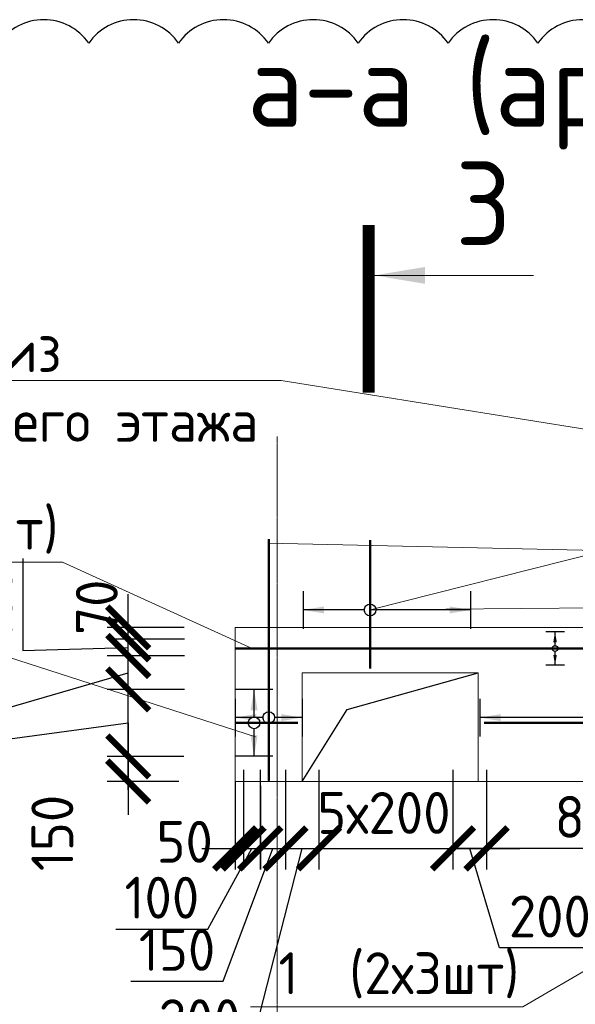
# Model space of a CAD drawing. Header units: millimetres. Extents: x 247266 to 730847, y -636031 to 10052.
# Tile 91 of 256: x 531076 to 534392, y -369996 to -364115. Entities that reach past the tile are written whole.
import ezdxf
from ezdxf import colors
from ezdxf.entities.mleader import LeaderData, LeaderLine
from ezdxf.math import Vec2, Vec3

# ---------------------------------------------------------------- set-up
doc = ezdxf.new("R2010")
doc.units = ezdxf.units.MM
doc.set_wipeout_variables(frame=1)
for name, pattern in [('______5', [1100, 800, -100, 100, -100]), ('________', [0]), ('HIDDEN2', [4.7625, 3.175, -1.5875]), ('осевая', [50.8, 31.75, -6.35, 6.35, -6.35])]:
    doc.linetypes.add(name, pattern=pattern)
for name, color, linetype, lineweight in [('Standard', 7, 'Continuous', 25), ('АрмСтер', 7, 'Continuous', 50), ('Оси', 7, '______5', 18), ('подоснова', 7, 'Continuous', 5), ('Узлы', 7, 'Continuous', 0)]:
    doc.layers.add(name, color=color, linetype=linetype, lineweight=lineweight)
doc.layers.add('Исправления', color=1, linetype='Continuous')
doc.layers.add('РАЗМЕРЫ', color=7, linetype='Continuous')
doc.styles.add('GOST-2.304_Type-B', font='GOST_Common.ttf')
doc.dimstyles.new('СПДС', dxfattribs={"dimscale": 100, "dimtxt": 2.5, "dimasz": 2.5, "dimexe": 1.25, "dimexo": 0, "dimtad": 1, "dimdec": 0, "dimtxsty": 'GOST-2.304_Type-B', "dimblk": 'ARCHTICK', "dimcen": 2.5, "dimdle": 2, "dimadec": 0, "dimazin": 2, "dimtfac": 0.75, "dimtdec": 0, "dimtmove": 1, "dimatfit": 3, "dimfxl": 1, "dimtolj": 1, "dimarcsym": 1})

# ---------------------------------------------------------------- blocks, each defined once
blk = doc.blocks.new('_ArchTick')
at = {"color": 0, "linetype": 'ByBlock', "const_width": 0.15}
blk.add_lwpolyline([(-0.5, -0.5), (0.5, 0.5)], dxfattribs=at)
blk = doc.blocks.new('*D3550')
at = {"layer": 'DEFPOINTS', "color": 0, "ltscale": 100}
for p in [(532412, -368595), (532362.3, -368665.2), (532412, -369064.9)]:
    blk.add_point(p, dxfattribs=at)
at = {"layer": 'РАЗМЕРЫ', "color": 0, "lineweight": -2}
for p, q in [((532412, -368595), (532412, -369189.9)), ((532362.3, -368665.2), (532362.3, -369189.9)), ((532162.3, -369064.9), (532612, -369064.9))]:
    blk.add_line(p, q, dxfattribs=at)
at = {"layer": 'РАЗМЕРЫ', "color": 0, "lineweight": -2, "ltscale": 100, "xscale": 250, "yscale": 250, "zscale": 250}
blk.add_blockref('_ArchTick', (532362.3, -369064.9), dxfattribs=at)
at = {"layer": 'РАЗМЕРЫ', "color": 0, "lineweight": -2, "ltscale": 100, "xscale": 250, "yscale": 250, "zscale": 250, "rotation": 180}
blk.add_blockref('_ArchTick', (532412, -369064.9), dxfattribs=at)
at = {"layer": 'РАЗМЕРЫ', "color": 0, "lineweight": 0, "ltscale": 100, "insert": (532060.1, -369025.3), "char_height": 250, "attachment_point": 5, "style": 'GOST-2.304_Type-B'}
blk.add_mtext('\\A1;50', dxfattribs=at)
blk = doc.blocks.new('*D3551')
at = {"layer": 'DEFPOINTS', "color": 0, "ltscale": 100}
for p in [(532511.5, -368595.3), (532412, -368665.2), (532511.5, -369064.9)]:
    blk.add_point(p, dxfattribs=at)
at = {"layer": 'РАЗМЕРЫ', "color": 0, "lineweight": -2}
for p, q in [((532511.5, -368595.3), (532511.5, -369189.9)), ((532412, -368665.2), (532412, -369189.9)), ((532199.6, -369546.7), (532461.7, -369064.9)), ((532212, -369064.9), (532711.5, -369064.9)), ((531649.2, -369546.7), (532199.6, -369546.7))]:
    blk.add_line(p, q, dxfattribs=at)
at = {"layer": 'РАЗМЕРЫ', "color": 0, "lineweight": -2, "ltscale": 100, "xscale": 250, "yscale": 250, "zscale": 250}
blk.add_blockref('_ArchTick', (532412, -369064.9), dxfattribs=at)
at = {"layer": 'РАЗМЕРЫ', "color": 0, "lineweight": -2, "ltscale": 100, "xscale": 250, "yscale": 250, "zscale": 250, "rotation": 180}
blk.add_blockref('_ArchTick', (532511.5, -369064.9), dxfattribs=at)
at = {"layer": 'РАЗМЕРЫ', "color": 0, "lineweight": 0, "ltscale": 100, "insert": (531924.4, -369359.1), "char_height": 250, "attachment_point": 5, "style": 'GOST-2.304_Type-B'}
blk.add_mtext('\\A1;100', dxfattribs=at)
blk = doc.blocks.new('*D3552')
at = {"layer": 'DEFPOINTS', "color": 0, "ltscale": 100}
for p in [(532662.3, -368595), (532512.4, -368692), (532662.3, -369064.9)]:
    blk.add_point(p, dxfattribs=at)
at = {"layer": 'РАЗМЕРЫ', "color": 0, "lineweight": -2}
for p, q in [((532662.3, -368595), (532662.3, -369189.9)), ((532512.4, -368692), (532512.4, -369189.9)), ((532290.3, -369858.5), (532587.4, -369064.9)), ((532312.4, -369064.9), (532862.3, -369064.9)), ((531739.9, -369858.5), (532290.3, -369858.5))]:
    blk.add_line(p, q, dxfattribs=at)
at = {"layer": 'РАЗМЕРЫ', "color": 0, "lineweight": -2, "ltscale": 100, "xscale": 250, "yscale": 250, "zscale": 250, "rotation": 180}
blk.add_blockref('_ArchTick', (532512.4, -369064.9), dxfattribs=at)
at = {"layer": 'РАЗМЕРЫ', "color": 0, "lineweight": -2, "ltscale": 100, "xscale": 250, "yscale": 250, "zscale": 250}
blk.add_blockref('_ArchTick', (532662.3, -369064.9), dxfattribs=at)
at = {"layer": 'РАЗМЕРЫ', "color": 0, "lineweight": 0, "ltscale": 100, "insert": (532015.1, -369670.8), "char_height": 250, "attachment_point": 5, "style": 'GOST-2.304_Type-B'}
blk.add_mtext('\\A1;150', dxfattribs=at)
blk = doc.blocks.new('*D3553')
at = {"layer": 'DEFPOINTS', "color": 0, "ltscale": 100}
for p in [(532862.3, -368607.4), (533662.3, -368595), (533662.3, -369064.9)]:
    blk.add_point(p, dxfattribs=at)
at = {"layer": 'РАЗМЕРЫ', "color": 0, "lineweight": -2}
for p, q in [((532862.3, -368607.4), (532862.3, -369189.9)), ((533662.3, -368595), (533662.3, -369189.9)), ((532662.3, -369064.9), (533862.3, -369064.9))]:
    blk.add_line(p, q, dxfattribs=at)
at = {"layer": 'РАЗМЕРЫ', "color": 0, "lineweight": -2, "ltscale": 100, "xscale": 250, "yscale": 250, "zscale": 250, "rotation": 180}
blk.add_blockref('_ArchTick', (532862.3, -369064.9), dxfattribs=at)
at = {"layer": 'РАЗМЕРЫ', "color": 0, "lineweight": -2, "ltscale": 100, "xscale": 250, "yscale": 250, "zscale": 250}
blk.add_blockref('_ArchTick', (533662.3, -369064.9), dxfattribs=at)
at = {"layer": 'РАЗМЕРЫ', "color": 0, "lineweight": 0, "ltscale": 100, "insert": (533249.7, -368852.9), "char_height": 250, "attachment_point": 5, "style": 'GOST-2.304_Type-B'}
blk.add_mtext('\\A1;5х200', dxfattribs=at)
blk = doc.blocks.new('*D3554')
at = {"layer": 'DEFPOINTS', "color": 0, "ltscale": 100}
for p in [(533662.3, -368713.2), (533862.3, -368761.6), (533862.3, -369064.9)]:
    blk.add_point(p, dxfattribs=at)
at = {"layer": 'РАЗМЕРЫ', "color": 0, "lineweight": -2}
for p, q in [((533662.3, -368713.2), (533662.3, -369189.9)), ((533862.3, -368761.6), (533862.3, -369189.9)), ((533462.3, -369064.9), (534062.3, -369064.9)), ((533940.6, -369659), (533762.3, -369064.9)), ((534541, -369659), (533940.6, -369659))]:
    blk.add_line(p, q, dxfattribs=at)
at = {"layer": 'РАЗМЕРЫ', "color": 0, "lineweight": -2, "ltscale": 100, "xscale": 250, "yscale": 250, "zscale": 250, "rotation": 180}
blk.add_blockref('_ArchTick', (533662.3, -369064.9), dxfattribs=at)
at = {"layer": 'РАЗМЕРЫ', "color": 0, "lineweight": -2, "ltscale": 100, "xscale": 250, "yscale": 250, "zscale": 250}
blk.add_blockref('_ArchTick', (533862.3, -369064.9), dxfattribs=at)
at = {"layer": 'РАЗМЕРЫ', "color": 0, "lineweight": 0, "ltscale": 100, "insert": (534240.8, -369471.4), "char_height": 250, "attachment_point": 5, "style": 'GOST-2.304_Type-B'}
blk.add_mtext('\\A1;200', dxfattribs=at)
blk = doc.blocks.new('*D3555')
at = {"layer": 'DEFPOINTS', "color": 0, "ltscale": 100}
for p in [(533862.3, -368595), (535478.3, -368595.3), (535478.3, -369064.2)]:
    blk.add_point(p, dxfattribs=at)
at = {"layer": 'РАЗМЕРЫ', "color": 0, "lineweight": -2}
for p, q in [((533862.3, -368595), (533862.3, -369189.2)), ((535478.3, -368595.3), (535478.3, -369189.2)), ((533662.3, -369064.2), (535678.3, -369064.2))]:
    blk.add_line(p, q, dxfattribs=at)
at = {"layer": 'РАЗМЕРЫ', "color": 0, "lineweight": -2, "ltscale": 100, "xscale": 250, "yscale": 250, "zscale": 250, "rotation": 180}
blk.add_blockref('_ArchTick', (533862.3, -369064.2), dxfattribs=at)
at = {"layer": 'РАЗМЕРЫ', "color": 0, "lineweight": -2, "ltscale": 100, "xscale": 250, "yscale": 250, "zscale": 250}
blk.add_blockref('_ArchTick', (535478.3, -369064.2), dxfattribs=at)
at = {"layer": 'РАЗМЕРЫ', "color": 0, "lineweight": 0, "ltscale": 100, "insert": (534670.3, -368876.6), "char_height": 250, "attachment_point": 5, "style": 'GOST-2.304_Type-B'}
blk.add_mtext('\\A1;8х200', dxfattribs=at)
blk = doc.blocks.new('*U3107')
at = {"layer": 'РАЗМЕРЫ'}
for p, q in [((112.5, 200), (-112.5, 200)), ((112.5, -200), (-112.5, -200))]:
    blk.add_line(p, q, dxfattribs=at)
at = {"layer": 'РАЗМЕРЫ', "ltscale": 15}
blk.add_line((0, -200), (0, 200), dxfattribs=at)
at = {"layer": 'РАЗМЕРЫ'}
for points in [[(0, 200), (20.9, 74.8), (-20.9, 74.8)], [(0, -200), (20.9, -74.8), (-20.9, -74.8)]]:
    blk.add_solid(points, dxfattribs=at)
at = {"linetype": 'Continuous', "lineweight": 0}
blk.add_wipeout([(35, 0), (28.3, 20.6), (10.8, 33.3), (-10.8, 33.3), (-28.3, 20.6), (-35, 0), (-28.3, -20.6), (-10.8, -33.3), (10.8, -33.3), (28.3, -20.6)], dxfattribs=at)
at = {"color": 0, "linetype": 'ByBlock', "lineweight": -2, "ltscale": 100}
blk.add_line((-375.3, 0), (1064.7, 0), dxfattribs=at)
at = {"layer": 'РАЗМЕРЫ'}
blk.add_circle((0, 0), 35, dxfattribs=at)
blk = doc.blocks.new('*U3108')
at = {"layer": 'РАЗМЕРЫ'}
for p, q in [((112.5, 800), (-112.5, 800)), ((112.5, -1000), (-112.5, -1000))]:
    blk.add_line(p, q, dxfattribs=at)
at = {"layer": 'РАЗМЕРЫ', "ltscale": 15}
blk.add_line((0, -1000), (0, 800), dxfattribs=at)
at = {"layer": 'РАЗМЕРЫ'}
for points in [[(0, 800), (20.9, 674.8), (-20.9, 674.8)], [(0, -1000), (20.9, -874.8), (-20.9, -874.8)]]:
    blk.add_solid(points, dxfattribs=at)
at = {"linetype": 'Continuous', "lineweight": 0}
blk.add_wipeout([(35, 0), (28.3, 20.6), (10.8, 33.3), (-10.8, 33.3), (-28.3, 20.6), (-35, 0), (-28.3, -20.6), (-10.8, -33.3), (10.8, -33.3), (28.3, -20.6)], dxfattribs=at)
at = {"color": 0, "linetype": 'ByBlock', "lineweight": -2, "ltscale": 100}
blk.add_line((-375.3, 0), (1064.7, 0), dxfattribs=at)
at = {"layer": 'РАЗМЕРЫ'}
blk.add_circle((0, 0), 35, dxfattribs=at)
blk = doc.blocks.new('*U3104')
at = {"layer": 'РАЗМЕРЫ'}
for p, q in [((112.5, 400), (-112.5, 400)), ((112.5, -600), (-112.5, -600))]:
    blk.add_line(p, q, dxfattribs=at)
at = {"layer": 'РАЗМЕРЫ', "ltscale": 15}
blk.add_line((0, -600), (0, 400), dxfattribs=at)
at = {"layer": 'РАЗМЕРЫ'}
for points in [[(0, 400), (20.9, 274.8), (-20.9, 274.8)], [(0, -600), (20.9, -474.8), (-20.9, -474.8)]]:
    blk.add_solid(points, dxfattribs=at)
at = {"linetype": 'Continuous', "lineweight": 0}
blk.add_wipeout([(35, 0), (28.3, 20.6), (10.8, 33.3), (-10.8, 33.3), (-28.3, 20.6), (-35, 0), (-28.3, -20.6), (-10.8, -33.3), (10.8, -33.3), (28.3, -20.6)], dxfattribs=at)
at = {"color": 0, "linetype": 'ByBlock', "lineweight": -2, "ltscale": 100}
blk.add_line((-348.9, 0), (416.1, 0), dxfattribs=at)
at = {"layer": 'РАЗМЕРЫ'}
blk.add_circle((0, 0), 35, dxfattribs=at)
blk = doc.blocks.new('*U3113')
at = {"layer": 'РАЗМЕРЫ'}
for p, q in [((112, 200), (-112, 200)), ((112, -200), (-112, -200))]:
    blk.add_line(p, q, dxfattribs=at)
at = {"layer": 'РАЗМЕРЫ', "ltscale": 15}
blk.add_line((0, -200), (0, 200), dxfattribs=at)
at = {"layer": 'РАЗМЕРЫ'}
for points in [[(0, 200), (21, 75), (-21, 75)], [(0, -200), (21, -75), (-21, -75)]]:
    blk.add_solid(points, dxfattribs=at)
at = {"linetype": 'Continuous', "lineweight": 0}
blk.add_wipeout([(35, 0), (28, 21), (11, 33), (-11, 33), (-28, 21), (-35, 0), (-28, -21), (-11, -33), (11, -33), (28, -21)], dxfattribs=at)
at = {"color": 0, "linetype": 'ByBlock', "lineweight": -2, "ltscale": 100}
blk.add_line((-3817, 0), (10083, 0), dxfattribs=at)
at = {"layer": 'РАЗМЕРЫ'}
blk.add_circle((0, 0), 35, dxfattribs=at)
blk = doc.blocks.new('*U3643')
at = {"layer": 'РАЗМЕРЫ'}
for p, q in [((112.5, 200), (-112.5, 200)), ((112.5, -200), (-112.5, -200))]:
    blk.add_line(p, q, dxfattribs=at)
at = {"layer": 'РАЗМЕРЫ', "ltscale": 15}
blk.add_line((0, -200), (0, 200), dxfattribs=at)
at = {"layer": 'РАЗМЕРЫ'}
for points in [[(0, 200), (20.9, 74.8), (-20.9, 74.8)], [(0, -200), (20.9, -74.8), (-20.9, -74.8)]]:
    blk.add_solid(points, dxfattribs=at)
at = {"linetype": 'Continuous', "lineweight": 0}
blk.add_wipeout([(35, 0), (28.3, 20.6), (10.8, 33.3), (-10.8, 33.3), (-28.3, 20.6), (-35, 0), (-28.3, -20.6), (-10.8, -33.3), (10.8, -33.3), (28.3, -20.6)], dxfattribs=at)
at = {"color": 0, "linetype": 'ByBlock', "lineweight": -2, "ltscale": 100}
blk.add_line((-1043.4, 0), (701.6, 0), dxfattribs=at)
at = {"layer": 'РАЗМЕРЫ'}
blk.add_circle((0, 0), 35, dxfattribs=at)
blk = doc.blocks.new('*U3642')
at = {"layer": 'РАЗМЕРЫ'}
for p, q in [((112.5, 200), (-112.5, 200)), ((112.5, -200), (-112.5, -200))]:
    blk.add_line(p, q, dxfattribs=at)
at = {"layer": 'РАЗМЕРЫ', "ltscale": 15}
blk.add_line((0, -200), (0, 200), dxfattribs=at)
at = {"layer": 'РАЗМЕРЫ'}
for points in [[(0, 200), (20.9, 74.8), (-20.9, 74.8)], [(0, -200), (20.9, -74.8), (-20.9, -74.8)]]:
    blk.add_solid(points, dxfattribs=at)
at = {"linetype": 'Continuous', "lineweight": 0}
blk.add_wipeout([(35, 0), (28.3, 20.6), (10.8, 33.3), (-10.8, 33.3), (-28.3, 20.6), (-35, 0), (-28.3, -20.6), (-10.8, -33.3), (10.8, -33.3), (28.3, -20.6)], dxfattribs=at)
at = {"color": 0, "linetype": 'ByBlock', "lineweight": -2, "ltscale": 100}
blk.add_line((-113.4, 0), (261.6, 0), dxfattribs=at)
at = {"layer": 'РАЗМЕРЫ'}
blk.add_circle((0, 0), 35, dxfattribs=at)
blk = doc.blocks.new('_None')
blk = doc.blocks.new('*D3525')
at = {"layer": 'DEFPOINTS', "color": 0, "ltscale": 100}
for p in [(531723.7, -368115.5), (532060.1, -368115.5), (532022.9, -368515.3)]:
    blk.add_point(p, dxfattribs=at)
at = {"layer": 'РАЗМЕРЫ', "color": 0, "lineweight": -2}
for p, q in [((531723.7, -368715.3), (531723.7, -367915.5)), ((532060.1, -368115.5), (531598.7, -368115.5)), ((530795.7, -368441), (531723.7, -368315.4)), ((530795.7, -369391.9), (530795.7, -368441)), ((532022.9, -368515.3), (531598.7, -368515.3))]:
    blk.add_line(p, q, dxfattribs=at)
at = {"layer": 'РАЗМЕРЫ', "color": 0, "lineweight": -2, "ltscale": 100, "xscale": 250, "yscale": 250, "zscale": 250}
for p, rotation in [((531723.7, -368115.5), 90), ((531723.7, -368515.3), 270)]:
    blk.add_blockref('_ArchTick', p, dxfattribs=dict(at, rotation=rotation))
at = {"layer": 'РАЗМЕРЫ', "color": 0, "lineweight": 0, "ltscale": 100, "insert": (530608.1, -368916.4), "char_height": 250, "attachment_point": 5, "rotation": 90, "style": 'GOST-2.304_Type-B'}
blk.add_mtext('\\A1;2х200', dxfattribs=at)
blk = doc.blocks.new('*D3526')
at = {"layer": 'DEFPOINTS', "color": 0, "ltscale": 100}
for p in [(531723.7, -367815.5), (532060.1, -367815.5), (532060.1, -367915.5)]:
    blk.add_point(p, dxfattribs=at)
at = {"layer": 'РАЗМЕРЫ', "color": 0, "lineweight": -2}
for p, q in [((531095.2, -367333), (531095.2, -367883.5)), ((531723.7, -368115.5), (531723.7, -367615.5)), ((532060.1, -367815.5), (531598.7, -367815.5)), ((531095.2, -367883.5), (531723.7, -367865.5)), ((532060.1, -367915.5), (531598.7, -367915.5))]:
    blk.add_line(p, q, dxfattribs=at)
at = {"layer": 'РАЗМЕРЫ', "color": 0, "lineweight": -2, "ltscale": 100, "xscale": 250, "yscale": 250, "zscale": 250}
for p, rotation in [((531723.7, -367815.5), 270), ((531723.7, -367915.5), 90)]:
    blk.add_blockref('_ArchTick', p, dxfattribs=dict(at, rotation=rotation))
at = {"layer": 'РАЗМЕРЫ', "color": 0, "lineweight": 0, "ltscale": 100, "insert": (530907.5, -367608.2), "char_height": 250, "attachment_point": 5, "rotation": 90, "style": 'GOST-2.304_Type-B'}
blk.add_mtext('\\A1;100', dxfattribs=at)
blk = doc.blocks.new('*D3527')
at = {"layer": 'DEFPOINTS', "color": 0, "ltscale": 100}
for p in [(531723.7, -367745.3), (532056.5, -367745.3), (532060.1, -367815.5)]:
    blk.add_point(p, dxfattribs=at)
at = {"layer": 'РАЗМЕРЫ', "color": 0, "lineweight": -2}
for p, q in [((531723.7, -368015.5), (531723.7, -367545.3)), ((532056.5, -367745.3), (531598.7, -367745.3)), ((532060.1, -367815.5), (531598.7, -367815.5))]:
    blk.add_line(p, q, dxfattribs=at)
at = {"layer": 'РАЗМЕРЫ', "color": 0, "lineweight": -2, "ltscale": 100, "xscale": 250, "yscale": 250, "zscale": 250}
for p, rotation in [((531723.7, -367745.3), 270), ((531723.7, -367815.5), 90)]:
    blk.add_blockref('_ArchTick', p, dxfattribs=dict(at, rotation=rotation))
at = {"layer": 'РАЗМЕРЫ', "color": 0, "lineweight": 0, "ltscale": 100, "insert": (531535.8, -367624.4), "char_height": 250, "attachment_point": 5, "rotation": 90, "style": 'GOST-2.304_Type-B'}
blk.add_mtext('\\A1;70', dxfattribs=at)
blk = doc.blocks.new('*D3528')
at = {"layer": 'DEFPOINTS', "color": 0, "ltscale": 100}
for p in [(532056.1, -368515.3), (531723.7, -368665.2), (532026.1, -368665.2)]:
    blk.add_point(p, dxfattribs=at)
at = {"layer": 'РАЗМЕРЫ', "color": 0, "lineweight": -2}
for p, q in [((531723.7, -368315.3), (531723.7, -368865.2)), ((532056.1, -368515.3), (531598.7, -368515.3)), ((532026.1, -368665.2), (531598.7, -368665.2))]:
    blk.add_line(p, q, dxfattribs=at)
at = {"layer": 'РАЗМЕРЫ', "color": 0, "lineweight": -2, "ltscale": 100, "xscale": 250, "yscale": 250, "zscale": 250}
for p, rotation in [((531723.7, -368515.3), 90), ((531723.7, -368665.2), 270)]:
    blk.add_blockref('_ArchTick', p, dxfattribs=dict(at, rotation=rotation))
at = {"layer": 'РАЗМЕРЫ', "color": 0, "lineweight": 0, "ltscale": 100, "insert": (531270.5, -368972.4), "char_height": 250, "attachment_point": 5, "rotation": 90, "style": 'GOST-2.304_Type-B'}
blk.add_mtext('\\A1;150', dxfattribs=at)
blk = doc.blocks.new('*D3529')
at = {"layer": 'DEFPOINTS', "color": 0, "ltscale": 100}
for p in [(532662.3, -368595), (532862.3, -368595), (532862.3, -369064.9)]:
    blk.add_point(p, dxfattribs=at)
at = {"layer": 'РАЗМЕРЫ', "color": 0, "lineweight": -2}
for p, q in [((532662.3, -368595), (532662.3, -369189.9)), ((532862.3, -368595), (532862.3, -369189.9)), ((532450.8, -370278.5), (532762.3, -369064.9)), ((532462.3, -369064.9), (533062.3, -369064.9)), ((531850.4, -370278.5), (532450.8, -370278.5))]:
    blk.add_line(p, q, dxfattribs=at)
at = {"layer": 'РАЗМЕРЫ', "color": 0, "lineweight": -2, "ltscale": 100, "xscale": 250, "yscale": 250, "zscale": 250, "rotation": 180}
blk.add_blockref('_ArchTick', (532662.3, -369064.9), dxfattribs=at)
at = {"layer": 'РАЗМЕРЫ', "color": 0, "lineweight": -2, "ltscale": 100, "xscale": 250, "yscale": 250, "zscale": 250}
blk.add_blockref('_ArchTick', (532862.3, -369064.9), dxfattribs=at)
at = {"layer": 'РАЗМЕРЫ', "color": 0, "ltscale": 100, "insert": (532150.6, -370090.9), "char_height": 250, "attachment_point": 5, "style": 'GOST-2.304_Type-B'}
blk.add_mtext('\\A1;200', dxfattribs=at)
blk = doc.blocks.new('*D3650')
at = {"layer": 'DEFPOINTS', "color": 0, "ltscale": 100}
for p in [(531723.7, -367915.5), (531945.8, -367915.5), (532060.1, -368115.5)]:
    blk.add_point(p, dxfattribs=at)
at = {"layer": 'РАЗМЕРЫ', "color": 0, "lineweight": -2}
for p, q in [((531723.7, -368315.5), (531723.7, -367715.5)), ((531945.8, -367915.5), (531598.7, -367915.5)), ((530222.9, -368453.1), (531723.7, -368015.5)), ((532060.1, -368115.5), (531598.7, -368115.5)), ((530222.9, -369053.6), (530222.9, -368453.1))]:
    blk.add_line(p, q, dxfattribs=at)
at = {"layer": 'РАЗМЕРЫ', "color": 0, "lineweight": -2, "ltscale": 100, "xscale": 250, "yscale": 250, "zscale": 250}
for p, rotation in [((531723.7, -367915.5), 90), ((531723.7, -368115.5), 270)]:
    blk.add_blockref('_ArchTick', p, dxfattribs=dict(at, rotation=rotation))
at = {"layer": 'РАЗМЕРЫ', "color": 0, "lineweight": 0, "ltscale": 100, "insert": (530035.3, -368753.4), "char_height": 250, "attachment_point": 5, "rotation": 90, "style": 'GOST-2.304_Type-B'}
blk.add_mtext('\\A1;200', dxfattribs=at)

msp = doc.modelspace()

# ---------------------------------------------------------------- linework, layer by layer
at = {"linetype": 'HIDDEN2', "transparency": 33554687}
msp.add_line((532562.33, -368665.23, 3100), (532562.33, -367745.23, 3100), dxfattribs=at)
at = {"layer": 'Standard', "linetype": '________', "lineweight": 0, "transparency": 33554687}
for p, q in [((532362.33, -367745.23, 3100), (532362.33, -368665.23, 3100)), ((532362.33, -367745.23, 3100), (539312.33, -367745.23, 3100)), ((539312.33, -367745.23, 3100), (532362.33, -367745.23, 3100)), ((532362.33, -368665.23, 3100), (532562.33, -368665.23, 3100)), ((538917.33, -368665.23, 3100), (532562.33, -368665.23, 3100))]:
    msp.add_line(p, q, dxfattribs=at)
at = {"layer": 'Standard', "linetype": '________', "lineweight": 0, "transparency": 33554687, "elevation": 3100}
msp.add_lwpolyline([(532762.33, -368015.23), (533812.27, -368015.23), (533812.27, -368665.23), (532762.33, -368665.23)], close=True, dxfattribs=at)
at = {"layer": 'Исправления', "elevation": 3100}
msp.add_lwpolyline([(537924.51, -364254.59, 0.5205671), (537388.08, -364254.59, 0.5205671), (536851.65, -364254.59, 0.5205671), (536315.23, -364254.59, 0.5205671), (535778.8, -364254.59, 0.5205671), (535242.37, -364254.59, 0.5205671), (534705.94, -364254.59, 0.5205671), (534169.51, -364254.59, 0.5205671), (533633.08, -364254.59, 0.5205671), (533096.65, -364254.59, 0.5205671), (532560.22, -364254.59, 0.5205671), (532023.79, -364254.59, 0.5205671), (531487.37, -364254.59, 0.5205671), (530950.94, -364254.59, 0.5205671)], format="xyb", dxfattribs=at)
at = {"layer": 'Оси', "linetype": 'осевая', "lineweight": 0, "ltscale": 0.3, "transparency": 33554687}
msp.add_line((532612.33, -371579.24, 3100), (532612.33, -366604.63, 3100), dxfattribs=at)
at = {"layer": 'РАЗМЕРЫ', "elevation": 3100}
msp.add_lwpolyline([(532762.33, -368665.23), (533031.12, -368234.8), (533812.27, -368015.23)], dxfattribs=at)
at = {"layer": 'Узлы', "linetype": 'Continuous', "lineweight": 0}
msp.add_line((533193.91, -365642.2, 3100), (534143.91, -365642.2, 3100), dxfattribs=at)
at = {"layer": 'Узлы', "linetype": 'Continuous', "lineweight": 0, "const_width": 70, "elevation": 3100}
msp.add_lwpolyline([(533158.91, -365342.2), (533158.91, -366342.2)], dxfattribs=at)
at = {"layer": 'Узлы', "linetype": 'Continuous', "lineweight": 0}
msp.add_solid([(533193.91, -365642.2, 3100), (533494.36, -365692.48, 3100), (533494.36, -365591.92, 3100)], dxfattribs=at)

# ---------------------------------------------------------------- texts
at = {"layer": 'РАЗМЕРЫ', "insert": (535230.19, -364572.55, 3100), "char_height": 500, "attachment_point": 5, "style": 'GOST-2.304_Type-B'}
msp.add_mtext_dynamic_manual_height_columns('а-а (армирование)', width=6973.3337, gutter_width=625, heights=[0], dxfattribs=at)
at = {"layer": 'Узлы', "linetype": 'Continuous', "lineweight": 0, "insert": (533843.91, -365212.2, 3100), "char_height": 500, "attachment_point": 5, "style": 'GOST-2.304_Type-B'}
msp.add_mtext_dynamic_manual_height_columns('3', width=723.8798, gutter_width=25, heights=[0], dxfattribs=at)

# ---------------------------------------------------------------- dimensions: what is measured, and where the dimension line sits
at = {"layer": 'РАЗМЕРЫ', "lineweight": 0}
for base, p1, p2, picture, middle in [((531723.71, -367815.53, 3100), (532060.09, -367915.53, 3100), (532060.09, -367815.53, 3100), '*D3526', (531095.15, -367820.95, 3100)), ((531723.71, -367745.3, 3100), (532060.09, -367815.53, 3100), (532056.45, -367745.3, 3100), '*D3527', (531723.71, -367624.36, 3100)), ((531723.71, -367915.53), (532060.09, -368115.53, 3100), (531945.83, -367915.53, 3100), '*D3650', (530222.89, -368515.64)), ((531723.71, -368665.23, 3100), (532056.07, -368515.3, 3100), (532026.07, -368665.23, 3100), '*D3528', (531458.09, -368972.37, 3100))]:
    dim = msp.add_linear_dim(base=base, p1=p1, p2=p2, angle=90, dimstyle='СПДС', dxfattribs=at)
    dim.commit()
    dim.dimension.update_dxf_attribs({"geometry": picture, "text_midpoint": middle, "dimtype": 160})
dim = msp.add_linear_dim(base=(531723.71, -368115.53, 3100), p1=(532022.91, -368515.3, 3100), p2=(532060.09, -368115.53, 3100), angle=90, text='2х200', dimstyle='СПДС', dxfattribs=at)
dim.commit()
dim.dimension.update_dxf_attribs({"geometry": '*D3525', "text_midpoint": (530795.72, -368503.53, 3100), "dimtype": 160})
for base, p1, p2, picture, middle in [((532511.52, -369064.92, 3100), (532411.98, -368665.23, 3100), (532511.52, -368595.27, 2940.5), '*D3551', (532137.14, -369546.74, 3100)), ((532662.33, -369064.92, 3100), (532512.41, -368691.97, 3100), (532662.33, -368594.97, 2900), '*D3552', (532227.82, -369858.46, 3100)), ((532411.98, -369064.92, 3100), (532362.33, -368665.23, 3100), (532411.98, -368594.97, 2900), '*D3550', (532060.13, -369212.9, 3100))]:
    dim = msp.add_linear_dim(base=base, p1=p1, p2=p2, dimstyle='СПДС', dxfattribs=at)
    dim.commit()
    dim.dimension.update_dxf_attribs({"geometry": picture, "text_midpoint": middle, "dimtype": 160})
dim = msp.add_linear_dim(base=(533662.33, -369064.92, 3100), p1=(532862.33, -368607.36, 3100), p2=(533662.33, -368594.97, 2900), text='5х200', dimstyle='СПДС', dxfattribs=at)
dim.commit()
dim.dimension.update_dxf_attribs({"geometry": '*D3553', "text_midpoint": (533249.72, -369040.57, 3100), "dimtype": 160})
dim = msp.add_linear_dim(base=(535478.33, -369064.24, 3100), p1=(533862.33, -368594.97, 2900), p2=(535478.33, -368595.31, 2900), text='8х200', dimstyle='СПДС', dxfattribs=at)
dim.commit()
dim.dimension.update_dxf_attribs({"geometry": '*D3555', "text_midpoint": (534670.33, -368876.62, 3100)})
dim = msp.add_linear_dim(base=(533862.33, -369064.92, 3100), p1=(533662.33, -368713.21, 3100), p2=(533862.33, -368761.58, 3100), dimstyle='СПДС', dxfattribs=at)
dim.commit()
dim.dimension.update_dxf_attribs({"geometry": '*D3554', "text_midpoint": (534003.07, -369471.42, 3100)})

# ---------------------------------------------------------------- next in the draw order: block references
at = {"layer": 'АрмСтер', "ltscale": 15, "rotation": 90}
for name, p in [('*U3107', (532562.33, -368283.31, 3100)), ('*U3108', (534622.32, -368283.31, 3100))]:
    msp.add_blockref(name, p, dxfattribs=at)

# ---------------------------------------------------------------- next in the draw order: block references
msp.add_blockref('*U3104', (533167.3, -367640.47, 3100), dxfattribs=at)
at = {"layer": 'АрмСтер', "ltscale": 15}
for name, p in [('*U3642', (532474.83, -368314.78, 3100)), ('*U3643', (534892.08, -368313.87, 3100))]:
    msp.add_blockref(name, p, dxfattribs=at)

# ---------------------------------------------------------------- next in the draw order: dimensions: what is measured, and where the dimension line sits
at = {"layer": 'РАЗМЕРЫ'}
dim = msp.add_linear_dim(base=(532862.33, -369064.92, 3100), p1=(532662.33, -368594.97, 2900), p2=(532862.33, -368594.97, 2900), dimstyle='СПДС', dxfattribs=at)
dim.commit()
dim.dimension.update_dxf_attribs({"geometry": '*D3529', "text_midpoint": (532388.34, -370278.53, 3100), "dimtype": 160})

# ---------------------------------------------------------------- next in the draw order: block references
at = {"layer": 'АрмСтер', "ltscale": 15, "xscale": 0.5, "yscale": 0.5, "zscale": 0.5}
msp.add_blockref('*U3113', (534271.7, -367871.12, 3100), dxfattribs=at)

# ---------------------------------------------------------------- next in the draw order: leaders
at = {"layer": 'подоснова'}
ml = msp.add_multileader_mtext('Standard', dxfattribs=at)
ml.set_content('Х5 (14шт)', color=256, style='GOST-2.304_Type-B')
ml.set_leader_properties(color=256, linetype='ByLayer', lineweight=15)
ml.set_arrow_properties(name='NONE')
ml.build(insert=Vec2(0, 0))
ml.multileader.update_dxf_attribs({"text_left_attachment_type": 6, "text_right_attachment_type": 6, "dogleg_length": 10, "arrow_head_size": 18})
ctx = ml.context
ctx.base_point, ctx.char_height, ctx.arrow_head_size, ctx.landing_gap_size, ctx.plane_origin = Vec3(538323.39, -366315.57, 3100), 250, 18, 20, Vec3(535206.85, -362940.39, 3100)
ctx.left_attachment, ctx.right_attachment, ctx.text_align_type = 6, 6, 1
notes = []
notes.append((ctx, [(0, (1, 1, 0), (538312.74, -366340.59, 3100), (1, 0), 10, [(2, [(537956.53, -367615.25, 3100), (536050.04, -367612.78, 3100), (533167.3, -367640.47, 3100)], 0, [])])]))
ctx.mtext.insert, ctx.mtext.alignment, ctx.mtext.flow_direction = Vec3(539048.69, -366015.57, 3100), 2, 5
ml = msp.add_multileader_mtext('Standard', dxfattribs=at)
ml.set_content('1  (2х3шт)', color=256, style='GOST-2.304_Type-B')
ml.set_leader_properties(color=256, linetype='ByLayer', lineweight=15)
ml.set_arrow_properties(name='NONE')
ml.build(insert=Vec2(0, 0))
ml.multileader.update_dxf_attribs({"text_left_attachment_type": 6, "text_right_attachment_type": 6, "dogleg_length": 10, "arrow_head_size": 18})
ctx = ml.context
ctx.base_point, ctx.char_height, ctx.arrow_head_size, ctx.landing_gap_size, ctx.plane_origin = Vec3(532608.4, -369985.28, 3100), 250, 18, 20, Vec3(531566.15, -364196.12, 3100)
ctx.left_attachment, ctx.right_attachment, ctx.text_align_type = 6, 6, 1
notes.append((ctx, [(1, (1, 1, 0), (534080.21, -370010.31, 3100), (-1, 0), 10, [(1, [(534923.71, -368408.44, 3100), (536885.49, -368371.26, 3100)], 0, [])])]))
ctx.mtext.insert, ctx.mtext.alignment, ctx.mtext.flow_direction = Vec3(533339, -369685.28, 3100), 2, 5
for ctx, leaders in notes:
    for number, flags, end, landing, length, lines in leaders:
        leader = LeaderData()
        leader.index, (leader.has_last_leader_line, leader.has_dogleg_vector, leader.attachment_direction) = number, flags
        leader.last_leader_point, leader.dogleg_vector, leader.dogleg_length = Vec3(end), Vec3(landing), length
        for number, points, colour, breaks in lines:
            line = LeaderLine()
            line.index, line.vertices, line.color, line.breaks = number, Vec3.list(points), colors.encode_raw_color(colour), breaks
            leader.lines.append(line)
        ctx.leaders.append(leader)

# ---------------------------------------------------------------- next in the draw order: leaders
ml = msp.add_multileader_mtext('Standard', dxfattribs=at)
ml.set_content('выпуски из\\P стен нижележащего этажа', color=256, style='GOST-2.304_Type-B')
ml.set_leader_properties(color=256, linetype='ByLayer', lineweight=15)
ml.set_arrow_properties(name='NONE')
ml.build(insert=Vec2(0, 0))
ml.multileader.update_dxf_attribs({"text_left_attachment_type": 6, "text_right_attachment_type": 6, "dogleg_length": 10, "arrow_head_size": 18})
ctx = ml.context
ctx.base_point, ctx.char_height, ctx.arrow_head_size, ctx.landing_gap_size, ctx.plane_origin = Vec3(528303.32, -366269.42, 3100), 250, 18, 20, Vec3(527876.8, -363436.76, 3100)
ctx.left_attachment, ctx.right_attachment, ctx.text_align_type = 6, 6, 1
notes = []
notes.append((ctx, [(1, (1, 1, 0), (532637.13, -366269.42, 3100), (-1, 0), 10, [(3, [(532557.06, -367242, 3100), (534628.78, -367287.2, 3100), (536772.4, -367335.91, 3100), (538704.3, -367247.79, 3100)], 0, [])])]))
ctx.mtext.insert, ctx.mtext.alignment, ctx.mtext.flow_direction = Vec3(530464.23, -365969.42, 3100), 2, 5
ml = msp.add_multileader_mtext('Standard', dxfattribs=at)
ml.set_content('Х3 (3шт)', color=256, style='GOST-2.304_Type-B')
ml.set_leader_properties(color=256, linetype='ByLayer', lineweight=15)
ml.set_arrow_properties(name='NONE')
ml.build(insert=Vec2(0, 0))
ml.multileader.update_dxf_attribs({"text_left_attachment_type": 6, "text_right_attachment_type": 6, "dogleg_length": 10, "arrow_head_size": 18})
ctx = ml.context
ctx.base_point, ctx.char_height, ctx.arrow_head_size, ctx.landing_gap_size, ctx.plane_origin = Vec3(529686.74, -367763.18, 3100), 250, 18, 20, Vec3(527265.88, -362862.1, 3100)
ctx.left_attachment, ctx.right_attachment, ctx.text_align_type = 6, 6, 1
notes.append((ctx, [(0, (1, 1, 0), (530512.13, -367763.43, 3100), (-1, 0), 10, [(1, [(532483.88, -368398.16, 3100)], 0, [])])]))
ctx.mtext.insert, ctx.mtext.width, ctx.mtext.alignment, ctx.mtext.flow_direction = Vec3(530094.24, -367463.18, 3100), 1160.6061, 2, 5
at = {"layer": 'РАЗМЕРЫ', "lineweight": 0}
ml = msp.add_multileader_mtext('Standard', dxfattribs=at)
ml.set_content('1  (2х2шт)', color=1, style='GOST-2.304_Type-B')
ml.set_leader_properties(color=256, linetype='ByLayer', lineweight=15)
ml.set_arrow_properties(name='NONE')
ml.build(insert=Vec2(0, 0))
ml.multileader.update_dxf_attribs({"text_left_attachment_type": 6, "text_right_attachment_type": 6, "dogleg_length": 10, "arrow_head_size": 18})
ctx = ml.context
ctx.base_point, ctx.char_height, ctx.arrow_head_size, ctx.landing_gap_size, ctx.plane_origin = Vec3(529860.16, -367329.69, 3100), 250, 18, 20, Vec3(526943.62, -363954.5, 3100)
ctx.left_attachment, ctx.right_attachment, ctx.text_align_type = 6, 6, 1
notes.append((ctx, [(0, (1, 1, 0), (531331.97, -367354.71, 3100), (-1, 0), 10, [(0, [(532463.25, -367871.12, 3100)], 0, [])])]))
ctx.mtext.insert, ctx.mtext.alignment, ctx.mtext.flow_direction = Vec3(530590.76, -367029.69, 3100), 2, 5
for ctx, leaders in notes:
    for number, flags, end, landing, length, lines in leaders:
        leader = LeaderData()
        leader.index, (leader.has_last_leader_line, leader.has_dogleg_vector, leader.attachment_direction) = number, flags
        leader.last_leader_point, leader.dogleg_vector, leader.dogleg_length = Vec3(end), Vec3(landing), length
        for number, points, colour, breaks in lines:
            line = LeaderLine()
            line.index, line.vertices, line.color, line.breaks = number, Vec3.list(points), colors.encode_raw_color(colour), breaks
            leader.lines.append(line)
        ctx.leaders.append(leader)

doc.saveas('drawing.dxf')
